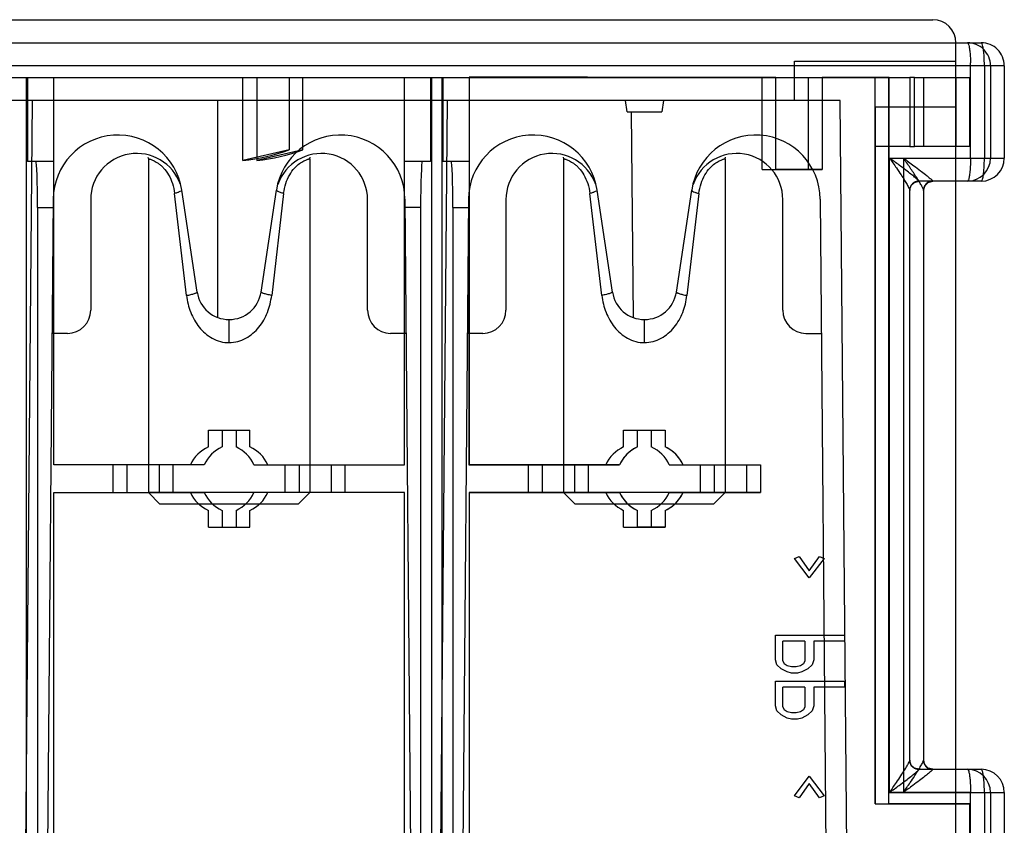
# Model space of a CAD drawing. Header units: millimetres. Extents: x 11.4 to 96.6, y 37.9 to 115.1.
# Tile 4 of 4: x 54 to 96.6, y 80.2 to 115.1. Entities that reach past the tile are written whole.
import ezdxf

# ---------------------------------------------------------------- set-up
doc = ezdxf.new("R2010")
doc.units = ezdxf.units.MM
doc.header["$LTSCALE"] = 9.928745
doc.layers.get('0').update_dxf_attribs({"linetype": 'CONTINUOUS'})
doc.layers.add('INTFCLR_40899', color=7, linetype='CONTINUOUS')

msp = doc.modelspace()

# ---------------------------------------------------------------- linework, layer by layer
at = {"color": 7}
for p, q in [((14.536, 115.131), (93.536, 115.131)), ((94.536, 79.131), (94.536, 114.131)), ((87.536, 111.631), (87.536, 113.331)), ((87.536, 113.331), (94.536, 113.331)), ((89.521, 111.631), (18.55, 111.631)), ((54.5, 111.631), (54.086, 64.131)), ((62.536, 111.631), (62.536, 102.223)), ((72.086, 64.131), (72.5, 111.631)), ((80.286, 111.131), (80.21, 111.631)), ((81.861, 111.631), (81.786, 111.131)), ((89.936, 64.131), (89.521, 111.631)), ((80.286, 111.131), (81.786, 111.131)), ((80.469, 111.131), (80.547, 102.219)), ((94.536, 111.331), (91.036, 111.331)), ((91.036, 111.331), (91.036, 81.131)), ((59.518, 109.166), (59.536, 109.102)), ((59.536, 109.102), (59.536, 94.631)), ((66.536, 109.102), (66.547, 109.164)), ((66.536, 109.102), (66.536, 94.631)), ((77.518, 109.166), (77.536, 109.102)), ((77.536, 109.102), (77.536, 94.631)), ((84.536, 109.102), (84.547, 109.164)), ((84.536, 109.102), (84.536, 94.631)), ((61.19, 103.174), (60.672, 107.596)), ((61.651, 103.323), (60.986, 107.745)), ((64.42, 103.323), (65.085, 107.745)), ((65.399, 107.596), (64.881, 103.174)), ((79.19, 103.174), (78.672, 107.596)), ((79.651, 103.323), (78.986, 107.745)), ((82.42, 103.323), (83.085, 107.745)), ((83.399, 107.596), (82.881, 103.174)), ((55.413, 107.353), (55.038, 64.428)), ((57.036, 107.331), (57.036, 102.531)), ((69.036, 102.531), (69.036, 107.331)), ((70.658, 107.353), (71.033, 64.428)), ((73.413, 107.353), (73.038, 64.428)), ((75.036, 107.331), (75.036, 102.531)), ((87.036, 102.531), (87.036, 107.331)), ((88.658, 107.353), (89.033, 64.431)), ((63.036, 101.131), (63.036, 102.131)), ((81.036, 101.131), (81.036, 102.131)), ((56.036, 101.531), (55.362, 101.531)), ((70.709, 101.531), (70.036, 101.531)), ((74.036, 101.531), (73.362, 101.531)), ((88.036, 101.531), (88.709, 101.531)), ((66.536, 94.631), (59.536, 94.631)), ((59.536, 94.631), (60.036, 94.131)), ((66.536, 94.631), (66.036, 94.131)), ((84.536, 94.631), (77.536, 94.631)), ((77.536, 94.631), (78.036, 94.131)), ((84.536, 94.631), (84.036, 94.131)), ((66.036, 94.131), (60.036, 94.131)), ((84.036, 94.131), (78.036, 94.131)), ((91.036, 81.131), (94.536, 81.131))]:
    msp.add_line(p, q, dxfattribs=at)
for centre, radius, start, end in [((93.536, 114.131), 1, 0, 90), ((58.215, 107.328), 2.802, 8.55, 179.5), ((67.856, 107.328), 2.802, 0.5, 171.45), ((76.215, 107.328), 2.802, 8.55, 179.5), ((85.856, 107.328), 2.802, 0.5, 171.45), ((59.036, 107.331), 2, 19.2339, 180), ((67.036, 107.331), 2, 0, 160.7581), ((77.036, 107.331), 2, 19.2339, 180), ((85.036, 107.331), 2, 0, 160.7569), ((63.036, 103.531), 1.4, 188.55, 351.45), ((81.036, 103.531), 1.4, 188.55, 351.45), ((56.036, 102.531), 1, 270, 360), ((70.036, 102.531), 1, 180, 270), ((74.036, 102.531), 1, 270, 360), ((88.036, 102.531), 1, 180, 270)]:
    msp.add_arc(centre, radius, start, end, dxfattribs=at)
for points, knots in [([(59.536, 109.102), (59.535, 109.102), (59.54, 109.102), (59.543, 109.1), (59.554, 109.098), (59.566, 109.095), (59.582, 109.09), (59.611, 109.082), (59.656, 109.068), (59.72, 109.043), (59.798, 109.008), (59.887, 108.959), (59.986, 108.892), (60.093, 108.805), (60.248, 108.651), (60.431, 108.397), (60.595, 108.023), (60.655, 107.742), (60.672, 107.596)], [0, 0, 0, 0, 0.000932, 0.003728, 0.008393, 0.014928, 0.023339, 0.033637, 0.059969, 0.094123, 0.13637, 0.187073, 0.246613, 0.315288, 0.393157, 0.573871, 0.780054, 1, 1, 1, 1]), ([(65.399, 107.596), (65.417, 107.742), (65.476, 108.023), (65.64, 108.397), (65.851, 108.688), (66.067, 108.887), (66.238, 108.992), (66.351, 109.043), (66.416, 109.067), (66.465, 109.083), (66.504, 109.096), (66.52, 109.1), (66.536, 109.105), (66.536, 109.102)], [0, 0, 0, 0, 0.220175, 0.426711, 0.607309, 0.753811, 0.8638, 0.905882, 0.939913, 0.966281, 0.985149, 0.99638, 1, 1, 1, 1]), ([(77.536, 109.102), (77.535, 109.102), (77.54, 109.102), (77.543, 109.1), (77.554, 109.098), (77.566, 109.095), (77.582, 109.09), (77.611, 109.082), (77.656, 109.068), (77.72, 109.043), (77.798, 109.008), (77.887, 108.959), (77.986, 108.892), (78.093, 108.805), (78.248, 108.651), (78.431, 108.397), (78.595, 108.023), (78.655, 107.742), (78.672, 107.596)], [0, 0, 0, 0, 0.000932, 0.003728, 0.008392, 0.014928, 0.023338, 0.033636, 0.059968, 0.094122, 0.136369, 0.187071, 0.246613, 0.315289, 0.393155, 0.573872, 0.780051, 1, 1, 1, 1]), ([(83.399, 107.596), (83.417, 107.742), (83.476, 108.023), (83.64, 108.397), (83.851, 108.688), (84.067, 108.887), (84.238, 108.992), (84.351, 109.043), (84.416, 109.067), (84.465, 109.083), (84.504, 109.096), (84.52, 109.1), (84.536, 109.105), (84.536, 109.102)], [0, 0, 0, 0, 0.220175, 0.426711, 0.607309, 0.753811, 0.8638, 0.905882, 0.939913, 0.966281, 0.985149, 0.99638, 1, 1, 1, 1]), ([(60.846, 107.652), (60.833, 107.647), (60.776, 107.626), (60.718, 107.609), (60.672, 107.596)], [0, 0, 0, 0, 0.224126, 1, 1, 1, 1]), ([(60.986, 107.745), (60.987, 107.738), (60.978, 107.72), (60.931, 107.686), (60.883, 107.666), (60.846, 107.652)], [0, 0, 0, 0, 0.120701, 0.318508, 1, 1, 1, 1]), ([(65.399, 107.596), (65.354, 107.609), (65.275, 107.633), (65.185, 107.666), (65.13, 107.694), (65.102, 107.713), (65.083, 107.733), (65.085, 107.745)], [0, 0, 0, 0, 0.389985, 0.697258, 0.811628, 0.898725, 1, 1, 1, 1]), ([(78.846, 107.652), (78.833, 107.647), (78.776, 107.626), (78.718, 107.609), (78.672, 107.596)], [0, 0, 0, 0, 0.224126, 1, 1, 1, 1]), ([(78.986, 107.745), (78.987, 107.738), (78.978, 107.72), (78.931, 107.686), (78.883, 107.666), (78.846, 107.652)], [0, 0, 0, 0, 0.120701, 0.318508, 1, 1, 1, 1]), ([(83.085, 107.745), (83.084, 107.738), (83.094, 107.719), (83.141, 107.686), (83.189, 107.665), (83.225, 107.652)], [0, 0, 0, 0, 0.123683, 0.325096, 1, 1, 1, 1]), ([(83.225, 107.652), (83.238, 107.647), (83.295, 107.626), (83.353, 107.609), (83.399, 107.596)], [0, 0, 0, 0, 0.226352, 1, 1, 1, 1]), ([(61.19, 103.174), (61.254, 103.187), (61.368, 103.213), (61.5, 103.248), (61.58, 103.276), (61.619, 103.293), (61.642, 103.306), (61.652, 103.318), (61.651, 103.323)], [0, 0, 0, 0, 0.399431, 0.71729, 0.83289, 0.91739, 0.971628, 1, 1, 1, 1]), ([(64.881, 103.174), (64.814, 103.188), (64.696, 103.215), (64.551, 103.254), (64.464, 103.286), (64.428, 103.307), (64.419, 103.318), (64.42, 103.323)], [0, 0, 0, 0, 0.418683, 0.735983, 0.924827, 0.974023, 1, 1, 1, 1]), ([(79.651, 103.323), (79.652, 103.319), (79.643, 103.307), (79.607, 103.286), (79.52, 103.254), (79.375, 103.215), (79.257, 103.188), (79.19, 103.174)], [0, 0, 0, 0, 0.026016, 0.07524, 0.264105, 0.581381, 1, 1, 1, 1]), ([(82.42, 103.323), (82.419, 103.318), (82.429, 103.306), (82.452, 103.293), (82.491, 103.276), (82.571, 103.248), (82.703, 103.213), (82.817, 103.187), (82.881, 103.174)], [0, 0, 0, 0, 0.028373, 0.08261, 0.16711, 0.28271, 0.600569, 1, 1, 1, 1]), ([(61.19, 103.174), (61.222, 102.925), (61.309, 102.554), (61.525, 102.102), (61.734, 101.793), (61.992, 101.523), (62.303, 101.309), (62.654, 101.165), (62.909, 101.126), (63.036, 101.131)], [0, 0, 0, 0, 0.251321, 0.375558, 0.499195, 0.622751, 0.746978, 0.873139, 1, 1, 1, 1]), ([(63.036, 101.131), (63.163, 101.131), (63.417, 101.165), (63.77, 101.308), (64.078, 101.524), (64.423, 101.882), (64.735, 102.434), (64.846, 102.925), (64.881, 103.174)], [0, 0, 0, 0, 0.127079, 0.253098, 0.377594, 0.50116, 0.748436, 1, 1, 1, 1]), ([(79.19, 103.174), (79.222, 102.925), (79.309, 102.554), (79.525, 102.102), (79.734, 101.793), (79.992, 101.523), (80.303, 101.309), (80.654, 101.165), (80.909, 101.126), (81.036, 101.131)], [0, 0, 0, 0, 0.251321, 0.375558, 0.499195, 0.622751, 0.746978, 0.873139, 1, 1, 1, 1]), ([(81.036, 101.131), (81.163, 101.131), (81.417, 101.165), (81.77, 101.308), (82.078, 101.524), (82.423, 101.882), (82.735, 102.434), (82.846, 102.925), (82.881, 103.174)], [0, 0, 0, 0, 0.127079, 0.253098, 0.377594, 0.50116, 0.748436, 1, 1, 1, 1])]:
    msp.add_open_spline(points, degree=3, knots=knots, dxfattribs=at)
at = {"layer": 'INTFCLR_40899', "color": 7}
for p, q in [((12.435, 114.131), (95.636, 114.131)), ((95.772, 113.131), (12.299, 113.131)), ((95.172, 109.131), (95.172, 113.131)), ((95.172, 109.131), (95.172, 113.131)), ((96.636, 113.131), (95.772, 113.131)), ((95.772, 113.131), (95.772, 109.131)), ((95.772, 113.131), (95.772, 109.131)), ((96.036, 113.131), (96.036, 109.131)), ((96.636, 113.131), (96.636, 109.131)), ((43.836, 112.631), (64.236, 112.631)), ((54.239, 112.631), (54.239, 63.331)), ((54.303, 112.631), (54.303, 108.981)), ((55.436, 95.831), (55.436, 112.631)), ((63.636, 109.025), (63.636, 112.631)), ((64.236, 112.631), (64.236, 109.025)), ((64.236, 112.631), (65.636, 112.631)), ((65.636, 112.631), (65.636, 109.487)), ((65.636, 112.631), (86.736, 112.631)), ((66.236, 109.487), (66.236, 112.631)), ((70.636, 95.831), (70.636, 112.631)), ((71.768, 112.631), (71.768, 108.981)), ((71.812, 112.631), (71.812, 63.331)), ((72.258, 112.631), (72.258, 63.331)), ((72.303, 112.631), (72.303, 108.981)), ((73.441, 112.635), (73.43, 95.833)), ((73.436, 112.631), (73.436, 95.831)), ((86.136, 108.631), (86.136, 112.631)), ((86.734, 108.632), (86.737, 112.627)), ((86.736, 108.631), (86.736, 112.631)), ((86.736, 112.631), (88.136, 112.631)), ((88.136, 112.631), (88.136, 108.631)), ((88.136, 112.631), (91.636, 112.631)), ((88.737, 112.631), (88.734, 108.63)), ((88.736, 112.631), (88.736, 108.631)), ((91.036, 81.131), (91.036, 112.631)), ((91.625, 81.132), (91.646, 112.63)), ((91.636, 81.131), (91.636, 112.631)), ((91.636, 112.631), (92.536, 112.631)), ((92.536, 112.631), (92.536, 109.631)), ((92.736, 112.631), (92.536, 112.631)), ((92.736, 109.631), (92.736, 112.631)), ((92.736, 112.631), (95.136, 112.631)), ((93.136, 112.631), (93.136, 109.631)), ((94.536, 112.631), (94.536, 109.631)), ((95.136, 109.631), (95.136, 112.631)), ((65.636, 109.487), (63.636, 109.025)), ((66.236, 109.487), (64.236, 109.025)), ((92.536, 109.631), (91.036, 109.631)), ((92.536, 109.631), (92.736, 109.631)), ((95.136, 109.631), (92.736, 109.631)), ((55.436, 108.981), (54.303, 108.981)), ((71.768, 108.981), (70.636, 108.981)), ((73.436, 108.981), (72.303, 108.981)), ((91.661, 109.131), (95.772, 109.131)), ((91.661, 81.631), (91.661, 109.131)), ((91.661, 81.631), (91.661, 109.131)), ((92.261, 109.131), (92.261, 81.631)), ((92.261, 109.131), (92.261, 81.631)), ((95.772, 109.131), (96.636, 109.131)), ((86.136, 108.631), (88.736, 108.631)), ((88.734, 108.63), (86.734, 108.632)), ((95.636, 108.131), (92.936, 108.131)), ((92.536, 83.019), (92.536, 107.742)), ((93.136, 107.742), (93.136, 83.019)), ((54.736, 106.981), (54.736, 63.331)), ((54.736, 106.981), (55.436, 106.981)), ((71.336, 106.981), (70.636, 106.981)), ((71.336, 106.981), (71.336, 63.331)), ((72.736, 106.981), (72.736, 63.331)), ((72.736, 106.981), (73.436, 106.981)), ((62.136, 96.606), (62.136, 97.331)), ((62.136, 97.331), (63.936, 97.331)), ((62.736, 97.331), (62.736, 96.606)), ((63.336, 97.331), (63.336, 96.606)), ((63.936, 96.606), (63.936, 97.331)), ((80.136, 97.331), (81.936, 97.331)), ((80.136, 96.606), (80.136, 97.331)), ((80.735, 96.605), (80.736, 97.331)), ((80.736, 96.606), (80.736, 97.331)), ((80.736, 97.331), (81.936, 97.33)), ((81.336, 97.331), (81.336, 96.606)), ((81.936, 97.33), (81.935, 96.606)), ((81.936, 97.331), (81.936, 96.606)), ((61.961, 95.831), (55.436, 95.831)), ((58.006, 94.631), (58.006, 95.831)), ((58.606, 95.831), (58.606, 94.631)), ((60.006, 95.831), (60.006, 94.631)), ((60.606, 94.631), (60.606, 95.831)), ((64.11, 95.831), (70.636, 95.831)), ((65.466, 94.631), (65.466, 95.831)), ((66.066, 95.831), (66.066, 94.631)), ((67.466, 95.831), (67.466, 94.631)), ((68.066, 94.631), (68.066, 95.831)), ((73.43, 95.833), (79.959, 95.829)), ((79.961, 95.831), (73.436, 95.831)), ((76.006, 94.631), (76.006, 95.831)), ((76.606, 95.831), (76.606, 94.631)), ((78.006, 95.831), (78.006, 94.631)), ((78.606, 94.631), (78.606, 95.831)), ((82.11, 95.831), (86.066, 95.831)), ((82.71, 95.832), (86.066, 95.83)), ((83.466, 94.631), (83.466, 95.831)), ((84.066, 95.831), (84.066, 94.631)), ((85.466, 95.831), (85.466, 94.631)), ((86.066, 95.83), (86.065, 94.63)), ((86.066, 95.831), (86.066, 94.631)), ((55.436, 63.331), (55.436, 94.631)), ((55.436, 94.631), (61.961, 94.631)), ((70.636, 94.631), (64.11, 94.631)), ((70.636, 63.331), (70.636, 94.631)), ((73.446, 94.633), (73.425, 63.332)), ((73.436, 94.631), (73.436, 63.331)), ((73.436, 94.631), (79.961, 94.631)), ((79.962, 94.629), (73.446, 94.633)), ((82.11, 94.631), (86.066, 94.631)), ((86.065, 94.63), (82.711, 94.632)), ((62.136, 93.131), (62.136, 93.856)), ((62.736, 93.856), (62.736, 93.131)), ((63.336, 93.856), (63.336, 93.131)), ((63.936, 93.131), (63.936, 93.856)), ((80.136, 93.131), (80.136, 93.856)), ((80.735, 93.131), (80.736, 93.856)), ((80.736, 93.131), (80.736, 93.856)), ((81.336, 93.856), (81.336, 93.131)), ((81.936, 93.856), (81.935, 93.13)), ((81.936, 93.856), (81.936, 93.131)), ((62.136, 93.131), (63.936, 93.131)), ((80.136, 93.131), (81.936, 93.131)), ((81.935, 93.13), (80.735, 93.131)), ((87.545, 91.772), (87.737, 91.861)), ((88.184, 90.93), (87.545, 91.772)), ((87.737, 91.861), (88.184, 91.24)), ((88.184, 91.24), (88.63, 91.861)), ((88.822, 91.772), (88.184, 90.93)), ((88.63, 91.861), (88.822, 91.772)), ((86.716, 88.447), (89.716, 88.447)), ((86.716, 87.382), (86.716, 88.447)), ((89.716, 88.447), (89.716, 88.181)), ((87.992, 88.181), (87.035, 88.181)), ((87.035, 87.338), (87.035, 88.181)), ((87.992, 88.181), (87.992, 87.338)), ((89.716, 88.181), (88.375, 88.181)), ((88.375, 88.181), (88.375, 87.382)), ((86.779, 87.161), (86.716, 87.382)), ((86.971, 86.983), (86.779, 87.161)), ((87.035, 87.338), (87.098, 87.205)), ((87.226, 87.116), (87.098, 87.205)), ((87.418, 87.072), (87.226, 87.116)), ((87.609, 87.072), (87.418, 87.072)), ((87.801, 87.116), (87.609, 87.072)), ((87.928, 87.205), (87.801, 87.116)), ((87.992, 87.338), (87.928, 87.205)), ((88.311, 87.161), (88.12, 86.983)), ((88.375, 87.382), (88.311, 87.161)), ((87.226, 86.85), (86.971, 86.983)), ((87.418, 86.806), (87.226, 86.85)), ((87.673, 86.806), (87.418, 86.806)), ((87.864, 86.85), (87.673, 86.806)), ((88.12, 86.983), (87.864, 86.85)), ((86.716, 86.451), (89.716, 86.451)), ((86.716, 85.387), (86.716, 86.451)), ((89.716, 86.451), (89.716, 86.185)), ((87.992, 86.185), (87.035, 86.185)), ((87.035, 85.343), (87.035, 86.185)), ((87.992, 86.185), (87.992, 85.343)), ((89.716, 86.185), (88.375, 86.185)), ((88.375, 86.185), (88.375, 85.387)), ((86.779, 85.165), (86.716, 85.387)), ((88.375, 85.387), (88.311, 85.165)), ((86.971, 84.988), (86.779, 85.165)), ((87.226, 84.855), (86.971, 84.988)), ((87.035, 85.343), (87.098, 85.21)), ((87.226, 85.121), (87.098, 85.21)), ((87.418, 85.077), (87.226, 85.121)), ((87.609, 85.077), (87.418, 85.077)), ((87.801, 85.121), (87.609, 85.077)), ((87.928, 85.21), (87.801, 85.121)), ((88.12, 84.988), (87.864, 84.855)), ((87.992, 85.343), (87.928, 85.21)), ((88.311, 85.165), (88.12, 84.988)), ((87.418, 84.811), (87.226, 84.855)), ((87.673, 84.811), (87.418, 84.811)), ((87.864, 84.855), (87.673, 84.811)), ((92.936, 82.631), (95.636, 82.631)), ((87.545, 81.485), (88.184, 82.327)), ((88.184, 82.017), (87.737, 81.396)), ((88.184, 82.327), (88.822, 81.485)), ((88.63, 81.396), (88.184, 82.017)), ((91.661, 81.631), (95.772, 81.631)), ((95.172, 81.631), (91.661, 81.631)), ((92.261, 81.631), (95.772, 81.631)), ((95.172, 77.631), (95.172, 81.631)), ((95.172, 77.631), (95.172, 81.631)), ((95.772, 81.631), (96.636, 81.631)), ((95.772, 81.631), (95.772, 77.631)), ((95.772, 81.631), (95.772, 77.631)), ((96.036, 81.631), (96.036, 77.631)), ((96.636, 81.631), (96.636, 77.631)), ((87.737, 81.396), (87.545, 81.485)), ((88.822, 81.485), (88.63, 81.396)), ((91.036, 81.131), (95.136, 81.131)), ((95.137, 81.13), (91.625, 81.132)), ((94.536, 78.131), (94.536, 81.131)), ((95.135, 78.13), (95.137, 81.13)), ((95.136, 78.131), (95.136, 81.131))]:
    msp.add_line(p, q, dxfattribs=at)
for points in [[(92.536, 107.731), (92.589, 107.932), (92.736, 108.078), (92.936, 108.131)], [(93.136, 107.731), (93.189, 107.932), (93.336, 108.077), (93.536, 108.131)], [(92.936, 82.631), (92.736, 82.684), (92.589, 82.83), (92.536, 83.031)], [(93.536, 82.631), (93.336, 82.684), (93.189, 82.83), (93.136, 83.031)]]:
    msp.add_lwpolyline(points, dxfattribs=at)
for centre, radius, start, end in [((95.036, 113.131), 1, 0, 90.0002), ((95.636, 113.131), 1, 0, 90.0002), ((87.905, 113.131), 7.268, 359.9991, 1.0673), ((88.529, 113.131), 7.243, 359.9972, 1.0691), ((62.736, 117.477), 8.5, 276.078, 289.9485), ((63.336, 117.477), 8.5, 276.078, 289.9485), ((95.036, 109.131), 1, 270, 360), ((95.636, 109.131), 1, 270, 360), ((92.936, 107.731), 0.4, 90, 180), ((93.536, 107.731), 0.4, 90, 180), ((62.736, 95.231), 1.5, 113.5782, 156.4218), ((63.336, 95.231), 1.5, 113.5782, 156.4218), ((62.736, 95.231), 1.5, 23.5782, 66.4218), ((63.336, 95.231), 1.5, 23.5782, 66.4218), ((80.736, 95.231), 1.5, 113.5782, 156.4218), ((81.336, 95.231), 1.5, 113.5782, 156.4218), ((80.736, 95.231), 1.5, 23.5782, 66.4218), ((81.336, 95.231), 1.5, 23.5782, 66.4218), ((62.736, 95.231), 1.5, 203.5782, 246.4218), ((63.336, 95.231), 1.5, 203.5782, 246.4218), ((62.736, 95.231), 1.5, 293.5782, 336.4218), ((63.336, 95.231), 1.5, 293.5782, 336.4218), ((80.736, 95.231), 1.5, 203.5782, 246.4218), ((81.336, 95.231), 1.5, 203.5782, 246.4218), ((80.736, 95.231), 1.5, 293.5782, 336.4218), ((81.336, 95.231), 1.5, 293.5782, 336.4218), ((92.936, 83.031), 0.4, 180, 270), ((93.536, 83.031), 0.4, 180, 270), ((95.036, 81.631), 1, 0, 90), ((95.636, 81.631), 1, 0, 90)]:
    msp.add_arc(centre, radius, start, end, dxfattribs=at)
for centre, start_param, end_param in [((54.663, 106.981), -1.570796, 0), ((71.408, 106.981), 0, 1.570796), ((72.663, 106.981), -1.570796, 0)]:
    msp.add_ellipse(centre, major_axis=(0, 2), ratio=0.036232, start_param=start_param, end_param=end_param, dxfattribs=at)
for points, knots in [([(95.036, 114.131), (95.054, 114.131), (95.09, 114.063), (95.115, 113.954), (95.144, 113.764), (95.162, 113.531), (95.169, 113.358), (95.171, 113.266)], [0, 0, 0, 0, 0.063172, 0.203064, 0.417208, 0.690047, 1, 1, 1, 1]), ([(95.771, 113.266), (95.769, 113.358), (95.762, 113.531), (95.744, 113.764), (95.715, 113.954), (95.69, 114.063), (95.654, 114.131), (95.636, 114.131)], [0, 0, 0, 0, 0.309944, 0.582782, 0.79693, 0.936826, 1, 1, 1, 1]), ([(86.737, 112.627), (85.951, 112.627), (81.52, 112.629), (77.088, 112.633), (73.441, 112.635)], [0, 0, 0, 0, 0.177203, 1, 1, 1, 1]), ([(91.646, 112.63), (91.319, 112.631), (90.67, 112.631), (89.701, 112.631), (89.058, 112.631), (88.737, 112.631)], [0, 0, 0, 0, 0.336871, 0.66917, 1, 1, 1, 1]), ([(91.661, 109.131), (91.76, 108.989), (91.929, 108.748), (92.146, 108.426), (92.3, 108.185), (92.421, 107.99), (92.493, 107.851), (92.536, 107.769), (92.536, 107.742)], [0, 0, 0, 0, 0.316412, 0.535919, 0.708301, 0.839239, 0.951493, 1, 1, 1, 1]), ([(92.929, 108.139), (92.923, 108.162), (92.849, 108.215), (92.745, 108.318), (92.568, 108.454), (92.347, 108.626), (92.037, 108.857), (91.802, 109.03), (91.661, 109.131)], [0, 0, 0, 0, 0.045211, 0.153322, 0.282901, 0.454991, 0.677501, 1, 1, 1, 1]), ([(92.261, 109.131), (92.413, 109.022), (92.66, 108.84), (92.978, 108.602), (93.191, 108.437), (93.35, 108.309), (93.456, 108.218), (93.514, 108.161), (93.529, 108.139)], [0, 0, 0, 0, 0.349416, 0.569484, 0.740036, 0.850385, 0.950023, 1, 1, 1, 1]), ([(93.136, 107.742), (93.136, 107.747), (93.134, 107.757), (93.126, 107.783), (93.107, 107.825), (93.077, 107.884), (93.038, 107.954), (92.993, 108.033), (92.921, 108.15), (92.822, 108.307), (92.693, 108.504), (92.555, 108.709), (92.41, 108.919), (92.311, 109.06), (92.261, 109.131)], [0, 0, 0, 0, 0.007945, 0.018991, 0.049837, 0.090902, 0.14021, 0.195905, 0.25686, 0.390739, 0.535018, 0.686171, 0.841711, 1, 1, 1, 1]), ([(95.172, 109.131), (95.172, 109.031), (95.168, 108.837), (95.152, 108.571), (95.122, 108.345), (95.095, 108.216), (95.057, 108.131), (95.036, 108.131)], [0, 0, 0, 0, 0.293328, 0.566539, 0.788859, 0.935983, 1, 1, 1, 1]), ([(95.732, 108.424), (95.742, 108.493), (95.756, 108.642), (95.769, 108.878), (95.772, 109.045), (95.772, 109.131)], [0, 0, 0, 0, 0.293851, 0.634724, 1, 1, 1, 1]), ([(95.636, 108.131), (95.652, 108.131), (95.685, 108.186), (95.709, 108.28), (95.725, 108.37), (95.732, 108.424)], [0, 0, 0, 0, 0.155632, 0.488904, 1, 1, 1, 1]), ([(92.929, 108.139), (92.879, 108.138), (92.777, 108.115), (92.642, 108.029), (92.558, 107.894), (92.536, 107.792), (92.536, 107.742)], [0, 0, 0, 0, 0.242869, 0.500441, 0.757707, 1, 1, 1, 1]), ([(92.929, 108.139), (92.93, 108.137), (92.931, 108.134), (92.934, 108.131), (92.936, 108.131)], [0, 0, 0, 0, 0.640698, 1, 1, 1, 1]), ([(93.529, 108.139), (93.479, 108.138), (93.377, 108.115), (93.242, 108.029), (93.158, 107.894), (93.136, 107.792), (93.136, 107.742)], [0, 0, 0, 0, 0.243478, 0.501314, 0.758313, 1, 1, 1, 1]), ([(93.536, 108.131), (93.534, 108.131), (93.531, 108.134), (93.53, 108.137), (93.529, 108.139)], [0, 0, 0, 0, 0.35902, 1, 1, 1, 1]), ([(80.735, 96.605), (80.622, 96.555), (80.405, 96.428), (80.138, 96.161), (80.01, 95.943), (79.959, 95.829)], [0, 0, 0, 0, 0.332082, 0.664793, 1, 1, 1, 1]), ([(82.71, 95.832), (82.66, 95.945), (82.532, 96.162), (82.266, 96.428), (82.049, 96.556), (81.935, 96.606)], [0, 0, 0, 0, 0.332799, 0.666469, 1, 1, 1, 1]), ([(79.962, 94.629), (80.012, 94.516), (80.14, 94.3), (80.405, 94.034), (80.622, 93.906), (80.736, 93.856)], [0, 0, 0, 0, 0.332033, 0.666082, 1, 1, 1, 1]), ([(81.936, 93.856), (82.049, 93.906), (82.266, 94.034), (82.532, 94.301), (82.66, 94.518), (82.711, 94.632)], [0, 0, 0, 0, 0.332429, 0.665496, 1, 1, 1, 1]), ([(91.661, 81.631), (91.76, 81.772), (91.928, 82.011), (92.144, 82.333), (92.298, 82.574), (92.419, 82.77), (92.492, 82.91), (92.536, 82.993), (92.536, 83.019)], [0, 0, 0, 0, 0.315052, 0.533893, 0.705833, 0.837785, 0.950882, 1, 1, 1, 1]), ([(92.261, 81.631), (92.36, 81.772), (92.528, 82.012), (92.745, 82.334), (92.899, 82.575), (93.02, 82.77), (93.093, 82.91), (93.136, 82.993), (93.136, 83.019)], [0, 0, 0, 0, 0.315629, 0.534462, 0.706943, 0.838228, 0.950934, 1, 1, 1, 1]), ([(92.929, 82.623), (92.879, 82.624), (92.777, 82.647), (92.642, 82.733), (92.558, 82.868), (92.536, 82.97), (92.536, 83.019)], [0, 0, 0, 0, 0.243474, 0.50131, 0.75831, 1, 1, 1, 1]), ([(93.135, 83.019), (93.135, 82.97), (93.158, 82.868), (93.242, 82.733), (93.377, 82.647), (93.479, 82.624), (93.529, 82.623)], [0, 0, 0, 0, 0.241673, 0.498667, 0.756511, 1, 1, 1, 1]), ([(91.661, 81.631), (91.801, 81.731), (92.036, 81.903), (92.344, 82.134), (92.566, 82.306), (92.743, 82.443), (92.848, 82.546), (92.923, 82.599), (92.929, 82.623)], [0, 0, 0, 0, 0.320855, 0.542461, 0.715582, 0.845211, 0.954558, 1, 1, 1, 1]), ([(93.529, 82.623), (93.524, 82.599), (93.446, 82.546), (93.342, 82.442), (93.163, 82.304), (92.942, 82.132), (92.634, 81.903), (92.401, 81.731), (92.261, 81.631)], [0, 0, 0, 0, 0.045114, 0.155778, 0.287078, 0.45964, 0.680312, 1, 1, 1, 1]), ([(92.936, 82.631), (92.934, 82.631), (92.931, 82.628), (92.93, 82.625), (92.929, 82.623)], [0, 0, 0, 0, 0.359353, 1, 1, 1, 1]), ([(93.529, 82.623), (93.53, 82.625), (93.531, 82.628), (93.534, 82.631), (93.536, 82.631)], [0, 0, 0, 0, 0.640964, 1, 1, 1, 1]), ([(95.036, 82.631), (95.052, 82.631), (95.085, 82.576), (95.109, 82.482), (95.125, 82.391), (95.132, 82.338)], [0, 0, 0, 0, 0.155632, 0.488904, 1, 1, 1, 1]), ([(95.772, 81.631), (95.772, 81.731), (95.768, 81.925), (95.752, 82.191), (95.722, 82.416), (95.695, 82.545), (95.657, 82.631), (95.636, 82.631)], [0, 0, 0, 0, 0.293328, 0.566539, 0.788859, 0.935983, 1, 1, 1, 1]), ([(95.132, 82.338), (95.142, 82.269), (95.156, 82.12), (95.169, 81.884), (95.172, 81.717), (95.172, 81.631)], [0, 0, 0, 0, 0.293756, 0.634673, 1, 1, 1, 1])]:
    msp.add_open_spline(points, degree=3, knots=knots, dxfattribs=at)

doc.saveas('drawing.dxf')
